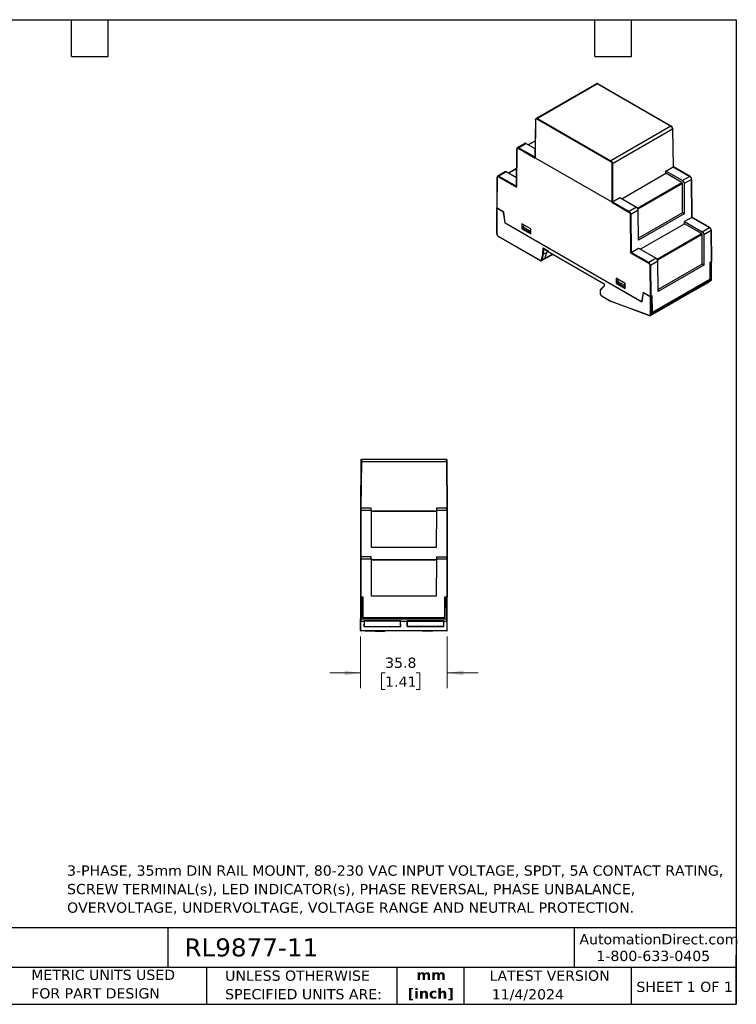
# Model space of a CAD drawing. Header units: millimetres. Extents: x 13 to 546, y 13 to 419.
# Tile 2 of 2: x 250 to 546, y 13 to 419. Entities that reach past the tile are written whole.
import ezdxf

# ---------------------------------------------------------------- set-up
doc = ezdxf.new("R2010")
doc.units = ezdxf.units.MM
doc.header["$LTSCALE"] = 2
doc.linetypes.add('SLD-Solid', pattern=[0])
doc.layers.add('TEXT', color=140, linetype='SLD-Solid', lineweight=25)
doc.styles.add('SLDTEXTSTYLE0', font='VERDANA.TTF')
doc.styles.add('SLDTEXTSTYLE1', font='VERDANAB.TTF')
doc.dimstyles.new('SLDDIMSTYLE1', dxfattribs={"dimtxt": 4.316016, "dimasz": 6.604, "dimexe": 0, "dimexo": 0.0625, "dimgap": 1.079004, "dimtad": 0, "dimtih": 1, "dimtoh": 1, "dimrnd": 1e-09, "dimzin": 12, "dimdsep": 46, "dimtxsty": 'SLDTEXTSTYLE0', "dimsah": 1, "dimcen": 0.09, "dimadec": 0, "dimazin": 3, "dimtfac": 1, "dimtmove": 0, "dimatfit": 0, "dimfxl": 0, "dimfrac": 2, "dimtolj": 1, "dimtzin": 12, "dimarcsym": 0})

# ---------------------------------------------------------------- blocks, each defined once
blk = doc.blocks.new('_D_3')
at = {"color": 7, "linetype": 'SLD-Solid', "lineweight": 0}
for p, q in [((391.06, 164.46), (391.06, 143.13)), ((426.86, 164.46), (426.86, 143.13)), ((391.06, 149.48), (378.36, 149.48)), ((401.21, 149.48), (399.76, 149.48)), ((399.76, 149.48), (399.76, 142.62)), ((414.04, 149.48), (415.49, 149.48)), ((415.49, 149.48), (415.49, 142.62)), ((426.86, 149.48), (439.56, 149.48)), ((399.76, 142.62), (401.21, 142.62)), ((415.49, 142.62), (414.04, 142.62))]:
    blk.add_line(p, q, dxfattribs=at)
at = {"color": 7, "linetype": 'SLD-Solid', "lineweight": 18}
for points in [[(391.06, 149.48), (384.46, 150.49), (384.46, 148.46)], [(426.86, 149.48), (433.47, 148.46), (433.47, 150.49)]]:
    blk.add_solid(points, dxfattribs=at)
at = {"color": 7, "linetype": 'SLD-Solid', "lineweight": 18, "char_height": 4.233, "attachment_point": 1, "style": 'SLDTEXTSTYLE0'}
for s, insert in [('35.8', (401.21, 155.82)), ('1.41', (401.21, 148))]:
    blk.add_mtext(s, dxfattribs=dict(at, insert=insert))

msp = doc.modelspace()

# ---------------------------------------------------------------- linework, layer by layer
for p, q in [((488.392, 392.687), (463.583, 378.365)), ((488.881, 392.63), (464.095, 378.322)), ((488.881, 392.63), (519.121, 375.173)), ((519.221, 375.183), (488.981, 392.64)), ((463.953, 378.078), (494.194, 360.621)), ((464.095, 378.322), (494.335, 360.864)), ((463.324, 377.838), (463.088, 362.186)), ((463.147, 362.151), (463.383, 377.754)), ((519.121, 375.173), (494.335, 360.864)), ((519.833, 373.958), (495.037, 359.644)), ((519.833, 373.958), (520.069, 358.355)), ((520.128, 358.388), (519.892, 374.041)), ((455.534, 365.785), (455.416, 350.203)), ((458.818, 368.059), (455.8, 366.317)), ((456.158, 366.022), (463.127, 362)), ((456.3, 366.267), (459.311, 368.006)), ((463.09, 362.347), (456.3, 366.267)), ((463.142, 365.794), (459.311, 368.006)), ((463.193, 369.154), (460.257, 367.459)), ((463.191, 369.052), (460.345, 367.409)), ((455.474, 350.005), (455.593, 365.701)), ((463.147, 362.151), (494.755, 343.905)), ((455.473, 357.673), (452.126, 355.741)), ((494.755, 359.644), (494.755, 343.905)), ((495.037, 359.644), (495.037, 343.905)), ((517.058, 356.617), (520.069, 358.355)), ((520.069, 358.355), (526.916, 354.402)), ((527.016, 354.412), (520.128, 358.389)), ((447.433, 354.049), (447.337, 341.396)), ((447.395, 341.318), (447.491, 353.966)), ((450.717, 356.324), (447.699, 354.581)), ((448.057, 354.287), (455.474, 350.005)), ((451.21, 356.27), (448.199, 354.532)), ((448.199, 354.532), (455.417, 350.365)), ((455.443, 353.826), (451.21, 356.27)), ((455.472, 357.572), (452.214, 355.691)), ((498.833, 345.19), (517.058, 355.711)), ((517.058, 355.711), (517.058, 356.617)), ((523.905, 352.664), (517.058, 356.617)), ((523.642, 351.91), (517.058, 355.711)), ((526.916, 354.402), (523.905, 352.664)), ((505.29, 341.316), (523.642, 351.91)), ((523.852, 351.543), (505.501, 340.949)), ((523.852, 339.351), (523.852, 351.543)), ((527.623, 353.185), (524.606, 351.443)), ((524.606, 351.443), (524.606, 338.916)), ((527.623, 353.185), (527.741, 337.514)), ((527.8, 337.547), (527.682, 353.266)), ((495.037, 343.905), (498.049, 345.643)), ((498.049, 345.643), (504.896, 341.69)), ((494.774, 343.73), (501.743, 339.707)), ((495.037, 343.905), (501.884, 339.952)), ((504.896, 341.69), (501.884, 339.952)), ((447.284, 341.349), (447.284, 330.774)), ((447.343, 330.693), (447.343, 341.267)), ((450.114, 339.667), (447.343, 341.267)), ((450.172, 339.715), (447.395, 341.318)), ((450.114, 339.667), (450.174, 339.702)), ((450.737, 335.225), (450.114, 339.667)), ((450.808, 335.184), (450.172, 339.715)), ((502.309, 338.733), (502.428, 322.899)), ((505.609, 340.476), (502.592, 338.734)), ((502.592, 338.734), (502.709, 323.063)), ((505.797, 328.058), (505.609, 340.476)), ((523.852, 339.351), (505.784, 328.92)), ((524.606, 338.916), (505.797, 328.058)), ((524.606, 338.916), (523.852, 339.351)), ((527.741, 337.514), (524.73, 335.775)), ((527.741, 337.514), (535.017, 333.313)), ((535.117, 333.323), (527.8, 337.547)), ((450.797, 335.259), (450.737, 335.225)), ((450.737, 335.225), (507.164, 302.65)), ((507.094, 302.691), (450.808, 335.184)), ((461.308, 332.715), (457.631, 334.838)), ((457.631, 334.838), (457.631, 332.796)), ((458.437, 334.373), (458.126, 333.572)), ((458.126, 333.572), (461.096, 331.858)), ((458.126, 333.572), (458.126, 332.837)), ((458.268, 334.47), (458.268, 333.936)), ((506.506, 324.349), (524.73, 334.869)), ((524.73, 334.869), (524.73, 335.775)), ((524.73, 335.775), (532.006, 331.575)), ((531.773, 330.803), (524.73, 334.869)), ((532.006, 331.575), (535.017, 333.313)), ((447.909, 329.713), (465.119, 319.778)), ((447.95, 329.621), (465.16, 319.686)), ((457.631, 332.796), (458.126, 333.082)), ((457.631, 332.796), (461.308, 330.674)), ((461.096, 331.123), (458.126, 332.837)), ((461.308, 332.404), (461.096, 331.858)), ((461.096, 331.858), (461.096, 331.123)), ((461.096, 331.123), (461.238, 331.123)), ((461.238, 331.123), (461.308, 331.163)), ((461.308, 330.674), (461.308, 332.715)), ((513.411, 320.203), (531.773, 330.803)), ((531.984, 330.437), (513.614, 319.832)), ((531.984, 318.244), (531.984, 330.437)), ((535.724, 332.096), (532.707, 330.354)), ((532.707, 330.354), (532.707, 317.827)), ((535.724, 332.096), (535.82, 319.336)), ((535.879, 319.418), (535.783, 332.177)), ((465.665, 319.947), (466.307, 322.344)), ((465.943, 319.907), (466.589, 322.32)), ((466.307, 322.344), (466.387, 324.925)), ((466.387, 324.925), (468.432, 323.744)), ((466.525, 324.778), (468.374, 323.71)), ((466.589, 322.32), (466.655, 324.443)), ((467.868, 323.058), (466.589, 322.32)), ((466.655, 324.443), (466.663, 324.698)), ((468.374, 323.451), (466.655, 324.443)), ((466.938, 320.327), (470.425, 322.199)), ((467.137, 320.596), (467.868, 323.058)), ((470.279, 322.284), (467.137, 320.596)), ((467.908, 323.72), (467.868, 323.058)), ((468.422, 323.355), (467.868, 323.058)), ((468.374, 323.71), (468.374, 323.383)), ((468.374, 323.383), (491.521, 310.021)), ((468.432, 323.744), (468.432, 323.417)), ((468.432, 323.417), (491.58, 310.054)), ((502.428, 322.899), (509.844, 318.618)), ((502.709, 323.063), (505.721, 324.802)), ((509.986, 318.863), (502.709, 323.063)), ((505.721, 324.802), (512.997, 320.601)), ((465.76, 319.647), (466.955, 320.337)), ((467.137, 320.596), (465.943, 319.907)), ((512.997, 320.601), (509.986, 318.863)), ((510.41, 317.644), (510.506, 304.885)), ((513.71, 319.387), (510.693, 317.645)), ((510.693, 317.645), (510.789, 304.885)), ((513.898, 306.969), (513.71, 319.387)), ((531.984, 318.244), (513.885, 307.796)), ((532.707, 317.827), (513.898, 306.969)), ((532.707, 317.827), (531.984, 318.244)), ((535.29, 319.03), (535.82, 319.336)), ((535.339, 312.469), (535.29, 319.03)), ((535.492, 318.596), (535.292, 318.711)), ((535.394, 312.048), (535.492, 318.596)), ((535.852, 319.212), (535.492, 318.596)), ((535.852, 319.212), (535.728, 319.283)), ((535.852, 319.212), (535.873, 319.224)), ((535.873, 319.387), (535.872, 319.388)), ((535.873, 311.92), (535.873, 319.224)), ((535.931, 312.001), (535.931, 319.305)), ((491.521, 309.244), (489.97, 307.583)), ((491.58, 309.083), (489.999, 307.392)), ((491.521, 310.021), (491.521, 309.201)), ((491.58, 310.054), (491.58, 309.083)), ((500.27, 310.223), (496.593, 312.346)), ((496.593, 312.346), (496.593, 310.304)), ((497.088, 310.59), (496.593, 310.304)), ((496.593, 310.304), (500.27, 308.182)), ((497.399, 311.88), (497.088, 311.08)), ((500.058, 309.365), (497.088, 311.08)), ((497.088, 311.08), (497.088, 310.345)), ((500.058, 308.631), (497.088, 310.345)), ((497.229, 311.978), (497.229, 311.444)), ((500.27, 309.912), (500.058, 309.365)), ((500.058, 308.631), (500.058, 309.365)), ((500.27, 308.182), (500.27, 310.223)), ((510.634, 297.011), (535.666, 311.462)), ((510.841, 297.469), (535.873, 311.92)), ((511.32, 298.15), (535.394, 312.048)), ((511.576, 298.338), (535.138, 311.941)), ((524.104, 304.672), (534.71, 310.795)), ((534.71, 310.91), (534.71, 310.795)), ((535.138, 311.941), (535.339, 312.469)), ((535.394, 312.048), (535.218, 312.149)), ((535.666, 311.462), (535.688, 311.476)), ((489.941, 307.51), (489.941, 306.149)), ((489.999, 307.392), (489.999, 306.068)), ((490.565, 305.088), (493.982, 303.115)), ((490.606, 304.996), (494.032, 303.019)), ((500.058, 308.631), (500.199, 308.631)), ((500.199, 308.631), (500.27, 308.671)), ((507.729, 306.488), (507.094, 302.691)), ((507.164, 302.65), (507.788, 306.373)), ((510.506, 304.885), (507.729, 306.488)), ((507.788, 306.373), (507.858, 306.414)), ((510.558, 304.773), (507.788, 306.373)), ((510.729, 304.863), (510.862, 304.786)), ((511.222, 304.585), (510.737, 304.865)), ((510.789, 304.885), (511.319, 305.192)), ((511.319, 305.192), (511.368, 298.631)), ((493.982, 303.115), (510.091, 297.096)), ((494.044, 303.013), (510.162, 296.99)), ((507.179, 302.74), (507.094, 302.691)), ((510.558, 304.773), (510.558, 297.469)), ((510.862, 304.786), (510.841, 304.773)), ((510.841, 304.773), (510.841, 297.469)), ((510.862, 304.786), (511.222, 304.585)), ((511.32, 298.15), (511.222, 304.585)), ((522.124, 303.529), (511.517, 297.406)), ((522.124, 303.529), (522.124, 303.644)), ((523.982, 304.717), (524.104, 304.672)), ((524.104, 304.672), (524.104, 304.787)), ((510.157, 296.993), (510.162, 296.99)), ((511.312, 298.663), (511.368, 298.631)), ((511.315, 298.489), (511.576, 298.338)), ((511.576, 298.338), (511.368, 298.631)), ((511.517, 297.406), (511.396, 297.451)), ((511.517, 297.521), (511.517, 297.406)), ((391.231, 236.612), (391.064, 217.503)), ((391.431, 236.612), (391.264, 217.503)), ((426.498, 236.612), (391.431, 236.612)), ((426.491, 237.603), (391.438, 237.603)), ((426.498, 236.612), (426.664, 217.503)), ((426.698, 236.612), (426.864, 217.503)), ((391.064, 216.51), (391.064, 197.203)), ((391.264, 217.503), (391.264, 216.512)), ((395.523, 217.503), (391.264, 217.503)), ((391.264, 216.512), (391.264, 197.403)), ((395.532, 216.512), (391.264, 216.512)), ((395.664, 201.303), (395.532, 216.512)), ((395.533, 216.403), (422.396, 216.403)), ((422.394, 216.106), (395.535, 216.106)), ((422.397, 216.512), (422.264, 201.303)), ((426.664, 216.512), (422.397, 216.512)), ((426.664, 217.503), (422.406, 217.503)), ((426.664, 216.512), (426.664, 217.503)), ((426.664, 216.512), (426.664, 197.403)), ((426.864, 216.51), (426.864, 197.203)), ((422.264, 201.303), (395.664, 201.303)), ((391.064, 196.41), (391.064, 180.853)), ((391.264, 197.403), (391.264, 196.412)), ((395.523, 197.403), (391.264, 197.403)), ((391.264, 196.412), (391.264, 180.853)), ((395.532, 196.412), (391.264, 196.412)), ((395.664, 181.203), (395.532, 196.412)), ((395.533, 196.303), (422.396, 196.303)), ((422.394, 196.006), (395.535, 196.006)), ((422.397, 196.412), (422.264, 181.203)), ((426.664, 196.412), (422.397, 196.412)), ((422.406, 197.403), (426.664, 197.403)), ((426.664, 196.412), (426.664, 197.403)), ((426.664, 196.412), (426.664, 180.853)), ((426.864, 196.41), (426.864, 180.853)), ((391.064, 180.853), (391.064, 180.753)), ((391.064, 180.753), (391.064, 171.808)), ((391.264, 180.753), (391.064, 180.753)), ((391.264, 180.853), (392.014, 180.853)), ((391.294, 180.753), (391.264, 180.753)), ((391.264, 180.753), (391.264, 171.808)), ((391.294, 180.753), (391.803, 180.253)), ((391.942, 172.303), (391.803, 180.253)), ((392.014, 180.853), (392.014, 172.853)), ((422.264, 181.203), (395.664, 181.203)), ((425.914, 180.853), (426.664, 180.853)), ((425.914, 172.853), (425.914, 180.853)), ((425.987, 172.303), (426.126, 180.253)), ((426.634, 180.753), (426.126, 180.253)), ((426.634, 180.753), (426.664, 180.753)), ((426.864, 180.853), (426.664, 180.853)), ((426.664, 171.808), (426.664, 180.753)), ((426.864, 180.753), (426.664, 180.753)), ((426.864, 180.853), (426.864, 180.753)), ((426.864, 171.808), (426.864, 180.753)), ((392.014, 175.253), (391.888, 175.379)), ((425.914, 175.253), (426.041, 175.379)), ((391.064, 171.808), (391.264, 171.808)), ((391.064, 167.003), (391.064, 171.02)), ((391.264, 171.808), (391.264, 170.823)), ((391.264, 171.808), (426.664, 171.808)), ((391.264, 170.823), (392.556, 170.823)), ((391.264, 166.803), (391.264, 170.823)), ((392.014, 173.503), (391.921, 173.503)), ((391.942, 172.303), (425.987, 172.303)), ((392.303, 172.353), (392.014, 172.853)), ((392.303, 172.353), (425.626, 172.353)), ((392.556, 170.823), (392.478, 168.573)), ((392.556, 170.823), (392.564, 171.053)), ((392.564, 171.053), (407.564, 171.053)), ((392.564, 171.053), (392.564, 170.908)), ((407.564, 170.908), (392.564, 170.908)), ((392.564, 170.908), (392.564, 168.589)), ((392.964, 172.303), (392.964, 172.353)), ((407.554, 172.303), (407.555, 172.353)), ((407.564, 171.053), (407.572, 170.823)), ((407.564, 170.908), (407.564, 171.053)), ((407.564, 168.589), (407.564, 170.908)), ((407.572, 170.823), (410.356, 170.823)), ((407.651, 168.573), (407.572, 170.823)), ((410.356, 170.823), (410.278, 168.573)), ((410.364, 171.053), (410.356, 170.823)), ((410.364, 171.053), (425.364, 171.053)), ((410.364, 170.908), (410.364, 171.053)), ((410.364, 170.908), (425.364, 170.908)), ((410.364, 168.589), (410.364, 170.908)), ((410.375, 172.303), (410.374, 172.353)), ((424.964, 172.353), (424.964, 172.303)), ((425.372, 170.823), (425.364, 171.053)), ((425.364, 171.053), (425.364, 170.908)), ((425.364, 170.908), (425.364, 168.589)), ((425.372, 170.823), (426.664, 170.823)), ((425.451, 168.573), (425.372, 170.823)), ((425.626, 172.353), (425.914, 172.853)), ((425.914, 173.503), (426.008, 173.503)), ((426.664, 170.823), (426.664, 171.808)), ((426.664, 171.808), (426.864, 171.808)), ((426.664, 170.823), (426.664, 166.803)), ((426.864, 167.003), (426.864, 171.02)), ((426.664, 166.803), (391.264, 166.803)), ((392.478, 168.573), (407.651, 168.573)), ((392.564, 168.589), (407.564, 168.589)), ((392.927, 166.803), (401.147, 166.516)), ((410.278, 168.573), (425.451, 168.573)), ((425.364, 168.589), (410.364, 168.589)), ((425.002, 166.803), (416.782, 166.516))]:
    msp.add_line(p, q)
at = {"flags": 128}
for points in [[(455.8, 366.317), (455.802, 366.318), (455.812, 366.324)], [(447.699, 354.581), (447.701, 354.582), (447.711, 354.588)]]:
    msp.add_lwpolyline(points, dxfattribs=at)
for centre, radius, start, end in [((455.631, 365.791), 0.0972, 183.75014, 246.7019), ((456.005, 365.852), 0.509, 54.59382, 112.22114), ((456.465, 366.009), 0.307, 122.60548, 177.39452), ((447.53, 354.055), 0.0972, 183.75014, 246.7019), ((447.904, 354.117), 0.509, 54.59382, 112.22114), ((448.364, 354.273), 0.307, 122.60548, 177.39452), ((526.975, 354.321), 0.101, 65.70106, 125.61687), ((526.086, 353.106), 1.539, 2.91806, 57.37063), ((527.584, 353.275), 0.0982, 293.56101, 355.01091), ((447.373, 341.348), 0.0865, 114.57022, 249.67847), ((502.05, 339.693), 0.307, 122.60548, 177.39452), ((501.055, 338.656), 1.539, 2.91806, 57.37063), ((502.449, 339.009), 0.31, 243.12498, 297.45366), ((535.076, 333.231), 0.101, 65.70106, 125.61687), ((534.188, 332.017), 1.539, 2.91806, 57.37063), ((447.385, 330.784), 0.101, 185.6948, 245.62534), ((448.007, 329.702), 0.0986, 173.70115, 234.98667), ((535.685, 332.186), 0.0982, 293.56101, 355.01091), ((465.214, 319.766), 0.0959, 172.74252, 235.96013), ((465.834, 320.136), 0.254, 228.37211, 295.46152), ((465.547, 319.991), 0.405, 303.10654, 348.08213), ((510.151, 318.604), 0.307, 122.60548, 177.39452), ((509.156, 317.567), 1.539, 2.91806, 57.37063), ((510.55, 317.92), 0.31, 243.12498, 297.45366), ((535.842, 319.305), 0.0873, 290.78342, 69.21658), ((535.362, 311.872), 0.513, 309.3931, 5.33296), ((535.831, 312.011), 0.101, 294.37466, 354.3052), ((490.041, 306.159), 0.101, 185.6948, 245.62534), ((490.66, 305.076), 0.0959, 172.74417, 235.94365), ((510.7, 305.046), 0.307, 242.60967, 297.39033), ((510.214, 297.102), 0.124, 182.75236, 242.1056), ((510.7, 297.742), 0.307, 242.60967, 297.39033), ((510.356, 297.413), 0.488, 304.22837, 6.58534), ((391.264, 217.303), 0.2, 90, 180), ((391.214, 210.781), 5.731, 89.50017, 91.49979), ((426.664, 217.303), 0.2, 0, 90), ((426.714, 210.781), 5.731, 88.50021, 90.49983), ((391.264, 197.203), 0.2, 90, 180), ((391.214, 190.681), 5.731, 89.50017, 91.49979), ((426.664, 197.203), 0.2, 0, 90), ((426.714, 190.681), 5.731, 88.50021, 90.49983), ((391.263, 171.022), 0.198, 180.44191, 270.43519), ((426.666, 171.022), 0.198, 269.56481, 359.55809), ((391.264, 167.003), 0.2, 180, 270), ((426.664, 167.003), 0.2, 270, 0)]:
    msp.add_arc(centre, radius, start, end)
for centre, major_axis, ratio, start_param, end_param in [((527.601, 337.431), (0.199, 0.116), 0.0038489, 6.2809823, 7.0707052), ((466.449, 322.425), (0.199, -0.029), 0.6555318, 4.0209712, 5.5917675), ((466.528, 325.006), (-0.135, 0.243), 0.587321, 1.5797909, 2.3652703), ((468.574, 323.825), (0.2, 0.115), 0.0000704, 2.3561539, 3.141552), ((468.574, 323.499), (0.2, 0.115), 0.0000704, 2.3561539, 3.1416333), ((535.679, 319.417), (0.2, 0), 0.5772877, 5.4978252, 6.2875481), ((491.722, 310.136), (0.2, 0.115), 0.0001936, 3.1417045, 3.9271839), ((491.721, 309.165), (0.193, -0.076), 0.7086922, 3.4140182, 4.1997212), ((490.141, 307.473), (0.193, -0.076), 0.7085608, 2.8690147, 4.1995688), ((494.123, 303.197), (0.085, 0.181), 0.625261, 2.3041608, 3.1935451)]:
    msp.add_ellipse(centre, major_axis=major_axis, ratio=ratio, start_param=start_param, end_param=end_param)
for points, knots in [([(488.981, 392.64), (488.929, 392.666), (488.824, 392.718), (488.665, 392.746), (488.511, 392.739), (488.423, 392.699), (488.379, 392.678)], [0, 0, 0, 0, 0.2434635, 0.4924794, 0.7454405, 1, 1, 1, 1]), ([(488.881, 392.63), (488.808, 392.665), (488.649, 392.739), (488.479, 392.735), (488.403, 392.687), (488.385, 392.676)], [0, 0, 0, 0, 0.39699748, 0.86027232, 1, 1, 1, 1]), ([(488.981, 392.64), (488.98, 392.64), (488.97, 392.652), (488.935, 392.653), (488.899, 392.638), (488.881, 392.63)], [0, 0, 0, 0, 0.0053858, 0.5026929, 1, 1, 1, 1]), ([(463.591, 378.369), (463.552, 378.341), (463.474, 378.286), (463.392, 378.158), (463.337, 378.009), (463.328, 377.894), (463.324, 377.838)], [0, 0, 0, 0, 0.2537964, 0.5064366, 0.7559214, 1, 1, 1, 1]), ([(463.383, 377.754), (463.383, 377.775), (463.385, 377.815), (463.394, 377.871), (463.407, 377.923), (463.432, 377.99), (463.477, 378.062), (463.551, 378.123), (463.641, 378.155), (463.742, 378.157), (463.847, 378.133), (463.918, 378.097), (463.953, 378.078)], [0, 0, 0, 0, 0.060269, 0.1200571, 0.179898, 0.2403238, 0.3700143, 0.5001342, 0.629823, 0.7599412, 0.8798658, 1, 1, 1, 1]), ([(463.587, 378.361), (463.608, 378.374), (463.688, 378.424), (463.863, 378.43), (464.021, 378.356), (464.095, 378.322)], [0, 0, 0, 0, 0.1570631, 0.6110025, 1, 1, 1, 1]), ([(464.095, 378.322), (464.058, 378.301), (464.021, 378.262), (463.969, 378.172), (463.954, 378.121), (463.953, 378.078)], [0, 0, 0, 0, 0.5, 0.5, 1, 1, 1, 1]), ([(463.383, 377.754), (463.367, 377.766), (463.336, 377.79), (463.319, 377.822), (463.324, 377.837), (463.324, 377.838)], [0, 0, 0, 0, 0.49447, 0.98894, 1, 1, 1, 1]), ([(519.121, 375.173), (519.139, 375.181), (519.175, 375.196), (519.211, 375.195), (519.221, 375.183), (519.221, 375.183)], [0, 0, 0, 0, 0.49722317, 0.99444633, 1, 1, 1, 1]), ([(519.833, 373.958), (519.832, 373.987), (519.83, 374.043), (519.817, 374.131), (519.799, 374.219), (519.775, 374.306), (519.745, 374.392), (519.711, 374.475), (519.673, 374.555), (519.632, 374.631), (519.588, 374.704), (519.543, 374.772), (519.496, 374.836), (519.448, 374.894), (519.399, 374.948), (519.351, 374.997), (519.303, 375.041), (519.256, 375.081), (519.21, 375.116), (519.165, 375.147), (519.136, 375.164), (519.121, 375.173)], [0, 0, 0, 0, 0.06604712, 0.13060405, 0.1936707, 0.255247, 0.31533286, 0.3739282, 0.43103295, 0.48664704, 0.5407704, 0.59340295, 0.64454464, 0.6941954, 0.74235517, 0.78902389, 0.83420151, 0.87788798, 0.92008325, 0.96078727, 1, 1, 1, 1]), ([(519.892, 374.041), (519.88, 374.147), (519.857, 374.358), (519.701, 374.698), (519.481, 374.997), (519.308, 375.121), (519.221, 375.183)], [0, 0, 0, 0, 0.2504614, 0.5001334, 0.7500494, 1, 1, 1, 1]), ([(519.891, 374.041), (519.891, 374.041), (519.897, 374.026), (519.88, 373.994), (519.849, 373.97), (519.833, 373.958)], [0, 0, 0, 0, 0.0110795, 0.5055397, 1, 1, 1, 1]), ([(455.8, 366.317), (455.76, 366.289), (455.682, 366.234), (455.599, 366.106), (455.545, 365.956), (455.538, 365.841), (455.534, 365.784)], [0, 0, 0, 0, 0.25453381, 0.5072107, 0.75624655, 1, 1, 1, 1]), ([(455.593, 365.701), (455.594, 365.873), (455.654, 366.003), (455.866, 366.123), (456.009, 366.109), (456.158, 366.022)], [0, 0, 0, 0, 0.5, 0.5, 1, 1, 1, 1]), ([(459.311, 368.006), (459.238, 368.04), (459.08, 368.114), (458.91, 368.11), (458.833, 368.063), (458.816, 368.052)], [0, 0, 0, 0, 0.3969966, 0.8602718, 1, 1, 1, 1]), ([(463.089, 362.186), (463.088, 362.179), (463.086, 362.143), (463.099, 362.091), (463.116, 362.043), (463.123, 362.021), (463.127, 362.008), (463.127, 362.003), (463.127, 362)], [0, 0, 0, 0, 0.1156158, 0.5878038, 0.799907, 0.8968645, 0.9456121, 1, 1, 1, 1]), ([(463.127, 362), (463.128, 362.013), (463.13, 362.039), (463.133, 362.074), (463.135, 362.102), (463.138, 362.124), (463.141, 362.139), (463.143, 362.149), (463.146, 362.151), (463.147, 362.151)], [0, 0, 0, 0, 0.2617638, 0.4835021, 0.6652675, 0.8071569, 0.9093809, 0.972548, 1, 1, 1, 1]), ([(494.194, 360.621), (494.194, 360.663), (494.209, 360.714), (494.262, 360.805), (494.298, 360.843), (494.335, 360.864)], [0, 0, 0, 0, 0.5, 0.5, 1, 1, 1, 1]), ([(494.194, 360.621), (494.211, 360.61), (494.247, 360.589), (494.299, 360.549), (494.351, 360.505), (494.42, 360.437), (494.504, 360.339), (494.593, 360.202), (494.666, 360.057), (494.717, 359.911), (494.749, 359.771), (494.753, 359.686), (494.755, 359.644)], [0, 0, 0, 0, 0.0602667, 0.1200527, 0.1798915, 0.2403155, 0.3700032, 0.5001221, 0.6298118, 0.7599328, 0.8798613, 1, 1, 1, 1]), ([(494.335, 360.864), (494.358, 360.85), (494.406, 360.821), (494.478, 360.766), (494.553, 360.7), (494.63, 360.621), (494.705, 360.531), (494.779, 360.428), (494.848, 360.314), (494.91, 360.19), (494.963, 360.058), (495.004, 359.92), (495.032, 359.779), (495.035, 359.689), (495.037, 359.644)], [0, 0, 0, 0, 0.062789, 0.1293153, 0.1995784, 0.2735778, 0.3513129, 0.4327831, 0.5179876, 0.6069258, 0.6995969, 0.7960002, 0.8961348, 1, 1, 1, 1]), ([(495.037, 359.644), (495, 359.623), (494.948, 359.611), (494.844, 359.611), (494.792, 359.623), (494.755, 359.644)], [0, 0, 0, 0, 0.5, 0.5, 1, 1, 1, 1]), ([(520.069, 358.355), (520.078, 358.36), (520.098, 358.371), (520.117, 358.382), (520.127, 358.388), (520.127, 358.388), (520.127, 358.388)], [0, 0, 0, 0, 0.2417285, 0.5015157, 0.7877568, 1, 1, 1, 1]), ([(447.699, 354.581), (447.659, 354.553), (447.581, 354.498), (447.498, 354.37), (447.444, 354.22), (447.437, 354.106), (447.433, 354.049)], [0, 0, 0, 0, 0.2545338, 0.5072107, 0.7562465, 1, 1, 1, 1]), ([(447.491, 353.966), (447.493, 354.137), (447.553, 354.267), (447.765, 354.387), (447.908, 354.373), (448.057, 354.287)], [0, 0, 0, 0, 0.5, 0.5, 1, 1, 1, 1]), ([(451.21, 356.27), (451.137, 356.304), (450.979, 356.378), (450.809, 356.375), (450.732, 356.327), (450.714, 356.316)], [0, 0, 0, 0, 0.3969966, 0.8602718, 1, 1, 1, 1]), ([(527.682, 353.266), (527.671, 353.372), (527.65, 353.585), (527.496, 353.925), (527.276, 354.228), (527.103, 354.351), (527.016, 354.412)], [0, 0, 0, 0, 0.2499655, 0.499954, 0.7499655, 1, 1, 1, 1]), ([(455.416, 350.203), (455.416, 350.203), (455.413, 350.176), (455.426, 350.106), (455.456, 350.043), (455.474, 350.005)], [0, 0, 0, 0, 0.0048909, 0.4074238, 1, 1, 1, 1]), ([(523.852, 351.543), (523.852, 351.608), (523.829, 351.684), (523.751, 351.82), (523.697, 351.878), (523.642, 351.91)], [0, 0, 0, 0, 0.5, 0.5, 1, 1, 1, 1]), ([(523.905, 352.664), (523.928, 352.65), (523.975, 352.621), (524.048, 352.566), (524.123, 352.499), (524.199, 352.421), (524.275, 352.33), (524.348, 352.228), (524.417, 352.114), (524.479, 351.989), (524.532, 351.857), (524.573, 351.719), (524.6, 351.578), (524.604, 351.488), (524.606, 351.443)], [0, 0, 0, 0, 0.0627886, 0.1293145, 0.1995773, 0.2735764, 0.3513112, 0.4327812, 0.5179857, 0.606924, 0.6995954, 0.795999, 0.8961342, 1, 1, 1, 1]), ([(447.395, 341.318), (447.38, 341.33), (447.348, 341.354), (447.332, 341.386), (447.337, 341.401), (447.337, 341.401)], [0, 0, 0, 0, 0.4972485, 0.9944969, 1, 1, 1, 1]), ([(494.755, 343.905), (494.755, 343.903), (494.758, 343.899), (494.76, 343.89), (494.762, 343.876), (494.764, 343.856), (494.767, 343.832), (494.769, 343.803), (494.772, 343.768), (494.774, 343.743), (494.774, 343.73)], [0, 0, 0, 0, 0.0224451, 0.0714456, 0.150101, 0.2590077, 0.3983742, 0.568297, 0.7688284, 1, 1, 1, 1]), ([(494.774, 343.73), (494.774, 343.73), (494.774, 343.731), (494.774, 343.732), (494.774, 343.733), (494.775, 343.735), (494.776, 343.739), (494.78, 343.746), (494.791, 343.757), (494.813, 343.772), (494.844, 343.791), (494.885, 343.816), (494.936, 343.845), (494.992, 343.878), (495.023, 343.896), (495.037, 343.905)], [0, 0, 0, 0, 0.0038956, 0.0058829, 0.0078428, 0.0153811, 0.0294283, 0.0556618, 0.1078393, 0.2219823, 0.3523417, 0.476749, 0.6743547, 0.8460193, 1, 1, 1, 1]), ([(505.609, 340.476), (505.608, 340.505), (505.606, 340.561), (505.593, 340.649), (505.574, 340.737), (505.55, 340.824), (505.52, 340.909), (505.486, 340.993), (505.448, 341.073), (505.407, 341.149), (505.363, 341.221), (505.318, 341.29), (505.27, 341.353), (505.222, 341.412), (505.174, 341.466), (505.126, 341.515), (505.078, 341.559), (505.031, 341.598), (504.984, 341.633), (504.94, 341.664), (504.91, 341.682), (504.896, 341.69)], [0, 0, 0, 0, 0.06604757, 0.13060488, 0.19367185, 0.2552484, 0.31533446, 0.37392995, 0.43103479, 0.48664892, 0.54077226, 0.59340476, 0.64454636, 0.69419698, 0.74235659, 0.78902511, 0.83420251, 0.87788874, 0.92008376, 0.96078752, 1, 1, 1, 1]), ([(501.743, 339.707), (501.892, 339.621), (502.035, 339.47), (502.247, 339.105), (502.307, 338.906), (502.309, 338.733)], [0, 0, 0, 0, 0.5, 0.5, 1, 1, 1, 1]), ([(535.783, 332.177), (535.772, 332.283), (535.751, 332.496), (535.597, 332.836), (535.378, 333.139), (535.204, 333.262), (535.117, 333.323)], [0, 0, 0, 0, 0.2499655, 0.499954, 0.7499655, 1, 1, 1, 1]), ([(447.284, 330.774), (447.294, 330.668), (447.314, 330.455), (447.468, 330.112), (447.688, 329.807), (447.863, 329.683), (447.95, 329.621)], [0, 0, 0, 0, 0.2499994, 0.4999992, 0.7499994, 1, 1, 1, 1]), ([(447.343, 330.693), (447.343, 330.672), (447.344, 330.63), (447.352, 330.565), (447.365, 330.498), (447.389, 330.403), (447.432, 330.28), (447.506, 330.134), (447.596, 329.997), (447.696, 329.879), (447.802, 329.781), (447.873, 329.736), (447.909, 329.713)], [0, 0, 0, 0, 0.060243, 0.1199994, 0.1798082, 0.2402069, 0.3699548, 0.5001294, 0.6298775, 0.7600523, 0.8799221, 1, 1, 1, 1]), ([(531.984, 330.437), (531.984, 330.501), (531.961, 330.578), (531.883, 330.713), (531.828, 330.771), (531.773, 330.803)], [0, 0, 0, 0, 0.5, 0.5, 1, 1, 1, 1]), ([(532.006, 331.575), (532.029, 331.561), (532.077, 331.532), (532.149, 331.476), (532.224, 331.41), (532.3, 331.332), (532.376, 331.241), (532.449, 331.138), (532.518, 331.024), (532.58, 330.9), (532.633, 330.768), (532.674, 330.63), (532.702, 330.489), (532.705, 330.399), (532.707, 330.354)], [0, 0, 0, 0, 0.0627886, 0.1293145, 0.1995773, 0.2735764, 0.3513112, 0.4327812, 0.5179857, 0.606924, 0.6995954, 0.795999, 0.8961342, 1, 1, 1, 1]), ([(502.428, 322.899), (502.438, 322.905), (502.456, 322.915), (502.487, 322.933), (502.517, 322.95), (502.543, 322.966), (502.577, 322.987), (502.619, 323.011), (502.669, 323.04), (502.697, 323.056), (502.709, 323.063)], [0, 0, 0, 0, 0.1448674, 0.2726462, 0.3833923, 0.4771958, 0.5542108, 0.7199739, 0.8665056, 1, 1, 1, 1]), ([(465.119, 319.778), (465.139, 319.767), (465.179, 319.745), (465.238, 319.722), (465.307, 319.704), (465.384, 319.697), (465.464, 319.711), (465.535, 319.744), (465.593, 319.796), (465.638, 319.863), (465.656, 319.919), (465.665, 319.947)], [0, 0, 0, 0, 0.0811234, 0.1618982, 0.2432428, 0.3714025, 0.5000679, 0.6282278, 0.7568933, 0.8783224, 1, 1, 1, 1]), ([(465.16, 319.686), (465.212, 319.66), (465.316, 319.608), (465.474, 319.579), (465.628, 319.586), (465.716, 319.626), (465.76, 319.647)], [0, 0, 0, 0, 0.2437122, 0.4927412, 0.7454358, 1, 1, 1, 1]), ([(467.137, 320.596), (467.105, 320.514), (467.061, 320.397), (466.965, 320.355), (466.936, 320.342)], [0, 0, 0, 0, 0.7056715, 1, 1, 1, 1]), ([(509.844, 318.618), (509.993, 318.532), (510.137, 318.381), (510.348, 318.016), (510.409, 317.817), (510.41, 317.644)], [0, 0, 0, 0, 0.5, 0.5, 1, 1, 1, 1]), ([(513.71, 319.387), (513.709, 319.416), (513.707, 319.472), (513.694, 319.56), (513.676, 319.648), (513.651, 319.735), (513.622, 319.82), (513.587, 319.903), (513.549, 319.983), (513.508, 320.06), (513.464, 320.132), (513.419, 320.2), (513.372, 320.264), (513.324, 320.323), (513.275, 320.376), (513.227, 320.425), (513.179, 320.47), (513.132, 320.509), (513.086, 320.544), (513.041, 320.575), (513.011, 320.592), (512.997, 320.601)], [0, 0, 0, 0, 0.0660476, 0.1306049, 0.1936719, 0.2552484, 0.3153345, 0.3739299, 0.4310348, 0.4866489, 0.5407723, 0.5934048, 0.6445464, 0.694197, 0.7423566, 0.7890251, 0.8342025, 0.8778887, 0.9200838, 0.9607875, 1, 1, 1, 1]), ([(535.692, 311.483), (535.722, 311.505), (535.792, 311.555), (535.867, 311.675), (535.921, 311.827), (535.928, 311.944), (535.931, 312.001)], [0, 0, 0, 0, 0.2078429, 0.4763761, 0.7410135, 1, 1, 1, 1]), ([(489.941, 306.149), (489.951, 306.043), (489.971, 305.83), (490.125, 305.487), (490.345, 305.182), (490.519, 305.058), (490.606, 304.996)], [0, 0, 0, 0, 0.24999936, 0.49999915, 0.74999936, 1, 1, 1, 1]), ([(489.999, 306.068), (490, 306.047), (490.001, 306.005), (490.008, 305.94), (490.021, 305.873), (490.045, 305.778), (490.089, 305.655), (490.162, 305.509), (490.252, 305.372), (490.353, 305.254), (490.458, 305.156), (490.529, 305.111), (490.565, 305.088)], [0, 0, 0, 0, 0.060243, 0.1199994, 0.1798082, 0.2402069, 0.3699548, 0.5001294, 0.6298775, 0.7600523, 0.8799221, 1, 1, 1, 1]), ([(510.506, 304.885), (510.543, 304.864), (510.595, 304.852), (510.7, 304.852), (510.752, 304.864), (510.789, 304.885)], [0, 0, 0, 0, 0.5, 0.5, 1, 1, 1, 1]), ([(510.091, 297.096), (510.112, 297.089), (510.153, 297.075), (510.213, 297.066), (510.282, 297.065), (510.356, 297.081), (510.428, 297.122), (510.487, 297.185), (510.528, 297.267), (510.554, 297.361), (510.557, 297.433), (510.558, 297.469)], [0, 0, 0, 0, 0.0808322, 0.1612488, 0.2422836, 0.3709479, 0.5000767, 0.6287411, 0.75787, 0.8788211, 1, 1, 1, 1]), ([(510.157, 296.993), (510.198, 296.979), (510.282, 296.951), (510.407, 296.944), (510.528, 296.96), (510.598, 296.994), (510.634, 297.011)], [0, 0, 0, 0, 0.2446654, 0.4938501, 0.7461362, 1, 1, 1, 1]), ([(391.238, 237.405), (391.238, 237.404), (391.238, 237.403), (391.238, 237.392), (391.238, 237.375), (391.238, 237.341), (391.237, 237.28), (391.236, 237.177), (391.235, 237.051), (391.234, 236.91), (391.233, 236.762), (391.232, 236.662), (391.231, 236.612)], [0, 0, 0, 0, 0.0602667, 0.1200527, 0.1798915, 0.2403155, 0.3700032, 0.5001221, 0.6298118, 0.7599328, 0.8798613, 1, 1, 1, 1]), ([(391.431, 236.612), (391.379, 236.612), (391.327, 236.613), (391.253, 236.613), (391.231, 236.612), (391.231, 236.612)], [0, 0, 0, 0, 0.5, 0.5, 1, 1, 1, 1]), ([(391.238, 237.405), (391.239, 237.457), (391.26, 237.509), (391.334, 237.582), (391.386, 237.603), (391.438, 237.603)], [0, 0, 0, 0, 0.5, 0.5, 1, 1, 1, 1]), ([(391.438, 237.603), (391.438, 237.602), (391.438, 237.6), (391.438, 237.584), (391.438, 237.556), (391.437, 237.515), (391.437, 237.458), (391.436, 237.384), (391.436, 237.294), (391.435, 237.187), (391.434, 237.063), (391.433, 236.924), (391.432, 236.772), (391.432, 236.666), (391.431, 236.612)], [0, 0, 0, 0, 0.062789, 0.1293153, 0.1995784, 0.2735778, 0.3513129, 0.4327831, 0.5179876, 0.6069258, 0.6995969, 0.7960002, 0.8961348, 1, 1, 1, 1]), ([(426.498, 236.612), (426.497, 236.646), (426.497, 236.714), (426.496, 236.814), (426.496, 236.909), (426.495, 236.999), (426.495, 237.084), (426.494, 237.162), (426.494, 237.234), (426.493, 237.299), (426.493, 237.357), (426.492, 237.409), (426.492, 237.453), (426.492, 237.492), (426.491, 237.524), (426.491, 237.55), (426.491, 237.57), (426.491, 237.586), (426.491, 237.596), (426.491, 237.602), (426.491, 237.603), (426.491, 237.603)], [0, 0, 0, 0, 0.06604712, 0.13060405, 0.1936707, 0.255247, 0.31533286, 0.3739282, 0.43103295, 0.48664704, 0.5407704, 0.59340295, 0.64454464, 0.6941954, 0.74235517, 0.78902389, 0.83420151, 0.87788798, 0.92008325, 0.96078727, 1, 1, 1, 1]), ([(426.491, 237.603), (426.543, 237.603), (426.595, 237.582), (426.669, 237.509), (426.69, 237.457), (426.691, 237.405)], [0, 0, 0, 0, 0.5, 0.5, 1, 1, 1, 1]), ([(426.698, 236.612), (426.698, 236.612), (426.676, 236.613), (426.602, 236.613), (426.55, 236.612), (426.498, 236.612)], [0, 0, 0, 0, 0.5, 0.5, 1, 1, 1, 1]), ([(426.691, 237.405), (426.691, 237.404), (426.691, 237.403), (426.691, 237.392), (426.691, 237.375), (426.691, 237.341), (426.692, 237.28), (426.693, 237.177), (426.694, 237.051), (426.695, 236.91), (426.696, 236.762), (426.697, 236.662), (426.698, 236.612)], [0, 0, 0, 0, 0.0602667, 0.1200527, 0.1798915, 0.2403155, 0.3700032, 0.5001221, 0.6298118, 0.7599328, 0.8798613, 1, 1, 1, 1]), ([(391.064, 217.503), (391.064, 217.502), (391.064, 217.499), (391.064, 217.488), (391.064, 217.473), (391.064, 217.451), (391.064, 217.423), (391.064, 217.389), (391.064, 217.348), (391.064, 217.319), (391.064, 217.303)], [0, 0, 0, 0, 0.0224451, 0.0714456, 0.150101, 0.2590077, 0.3983742, 0.568297, 0.7688284, 1, 1, 1, 1]), ([(391.064, 217.303), (391.064, 217.303), (391.064, 217.22), (391.064, 216.923), (391.064, 216.721), (391.064, 216.51)], [0, 0, 0, 0, 0.5, 0.5, 1, 1, 1, 1]), ([(395.532, 216.512), (395.531, 216.546), (395.531, 216.614), (395.53, 216.714), (395.529, 216.809), (395.528, 216.899), (395.528, 216.984), (395.527, 217.062), (395.527, 217.134), (395.526, 217.199), (395.525, 217.257), (395.525, 217.309), (395.525, 217.353), (395.524, 217.392), (395.524, 217.424), (395.524, 217.45), (395.523, 217.47), (395.523, 217.486), (395.523, 217.496), (395.523, 217.502), (395.523, 217.503), (395.523, 217.503)], [0, 0, 0, 0, 0.06604757, 0.13060488, 0.19367185, 0.2552484, 0.31533446, 0.37392995, 0.43103479, 0.48664892, 0.54077226, 0.59340476, 0.64454636, 0.69419698, 0.74235659, 0.78902511, 0.83420251, 0.87788874, 0.92008376, 0.96078752, 1, 1, 1, 1]), ([(422.406, 217.503), (422.406, 217.502), (422.406, 217.5), (422.406, 217.484), (422.405, 217.456), (422.405, 217.415), (422.404, 217.358), (422.404, 217.284), (422.403, 217.194), (422.402, 217.087), (422.401, 216.963), (422.4, 216.824), (422.399, 216.672), (422.398, 216.566), (422.397, 216.512)], [0, 0, 0, 0, 0.0627886, 0.1293145, 0.1995773, 0.2735764, 0.3513112, 0.4327812, 0.5179857, 0.606924, 0.6995954, 0.795999, 0.8961342, 1, 1, 1, 1]), ([(426.864, 217.303), (426.864, 217.321), (426.864, 217.354), (426.864, 217.399), (426.864, 217.435), (426.864, 217.464), (426.864, 217.484), (426.864, 217.498), (426.864, 217.502), (426.864, 217.503)], [0, 0, 0, 0, 0.2617638, 0.4835021, 0.6652675, 0.8071569, 0.9093809, 0.972548, 1, 1, 1, 1]), ([(426.864, 217.303), (426.864, 217.303), (426.864, 217.301), (426.864, 217.29), (426.864, 217.273), (426.864, 217.239), (426.864, 217.178), (426.864, 217.075), (426.864, 216.949), (426.864, 216.809), (426.864, 216.66), (426.864, 216.56), (426.864, 216.51)], [0, 0, 0, 0, 0.06026786, 0.1200549, 0.17989476, 0.24031966, 0.37000873, 0.50012815, 0.6298174, 0.75993701, 0.87986355, 1, 1, 1, 1]), ([(391.064, 197.203), (391.064, 197.203), (391.064, 197.12), (391.064, 196.823), (391.064, 196.621), (391.064, 196.41)], [0, 0, 0, 0, 0.5, 0.5, 1, 1, 1, 1]), ([(395.532, 196.412), (395.531, 196.446), (395.531, 196.514), (395.53, 196.614), (395.529, 196.709), (395.528, 196.799), (395.528, 196.884), (395.527, 196.962), (395.527, 197.034), (395.526, 197.099), (395.525, 197.157), (395.525, 197.209), (395.525, 197.253), (395.524, 197.292), (395.524, 197.324), (395.524, 197.35), (395.523, 197.37), (395.523, 197.386), (395.523, 197.396), (395.523, 197.402), (395.523, 197.403), (395.523, 197.403)], [0, 0, 0, 0, 0.0660476, 0.1306049, 0.1936719, 0.2552484, 0.3153345, 0.3739299, 0.4310348, 0.4866489, 0.5407723, 0.5934048, 0.6445464, 0.694197, 0.7423566, 0.7890251, 0.8342025, 0.8778887, 0.9200838, 0.9607875, 1, 1, 1, 1]), ([(422.406, 197.403), (422.406, 197.402), (422.406, 197.4), (422.406, 197.384), (422.405, 197.356), (422.405, 197.315), (422.404, 197.258), (422.404, 197.184), (422.403, 197.094), (422.402, 196.987), (422.401, 196.863), (422.4, 196.724), (422.399, 196.572), (422.398, 196.466), (422.397, 196.412)], [0, 0, 0, 0, 0.0627886, 0.1293145, 0.1995773, 0.2735764, 0.3513112, 0.4327812, 0.5179857, 0.606924, 0.6995954, 0.795999, 0.8961342, 1, 1, 1, 1]), ([(426.864, 197.203), (426.864, 197.203), (426.864, 197.201), (426.864, 197.19), (426.864, 197.173), (426.864, 197.139), (426.864, 197.078), (426.864, 196.975), (426.864, 196.849), (426.864, 196.709), (426.864, 196.56), (426.864, 196.46), (426.864, 196.41)], [0, 0, 0, 0, 0.0602679, 0.1200549, 0.1798948, 0.2403197, 0.3700087, 0.5001281, 0.6298174, 0.759937, 0.8798635, 1, 1, 1, 1]), ([(391.064, 180.853), (391.064, 180.853), (391.086, 180.854), (391.16, 180.854), (391.212, 180.853), (391.264, 180.853)], [0, 0, 0, 0, 0.5, 0.5, 1, 1, 1, 1]), ([(391.064, 171.02), (391.064, 171.026), (391.064, 171.039), (391.064, 171.07), (391.064, 171.117), (391.064, 171.189), (391.064, 171.291), (391.064, 171.41), (391.064, 171.538), (391.064, 171.673), (391.064, 171.763), (391.064, 171.808)], [0, 0, 0, 0, 0.0808322, 0.1612488, 0.2422836, 0.3709479, 0.5000767, 0.6287411, 0.75787, 0.8788211, 1, 1, 1, 1]), ([(426.864, 171.02), (426.864, 171.053), (426.864, 171.15), (426.864, 171.438), (426.864, 171.62), (426.864, 171.808)], [0, 0, 0, 0, 0.5, 0.5, 1, 1, 1, 1]), ([(401.147, 166.516), (401.146, 166.528), (401.145, 166.553), (401.141, 166.67), (401.137, 166.78), (401.137, 166.803)], [0, 0, 0, 0, 0.4397277, 0.8794346, 1, 1, 1, 1]), ([(416.792, 166.803), (416.791, 166.771), (416.787, 166.655), (416.783, 166.545), (416.783, 166.525), (416.782, 166.516)], [0, 0, 0, 0, 0.16976131, 0.61259349, 1, 1, 1, 1])]:
    msp.add_open_spline(points, degree=3, knots=knots)
at = {"layer": 'TEXT'}
for p, q in [((12.7, 419.1), (546.1, 419.1)), ((271.78, 403.86), (271.78, 419.1)), ((287.02, 403.86), (287.02, 419.1)), ((487.68, 403.86), (487.68, 419.1)), ((502.92, 403.86), (502.92, 419.1)), ((546.1, 419.1), (546.1, 12.7)), ((271.78, 403.86), (287.02, 403.86)), ((487.68, 403.86), (502.92, 403.86)), ((546.1, 44.252), (12.7, 44.252)), ((311.518, 44.252), (311.518, 27.94)), ((479.151, 44.252), (479.151, 27.94)), ((546.1, 12.7), (546.1, 33.02)), ((546.1, 27.94), (12.7, 27.94)), ((327.56, 27.94), (327.56, 12.7)), ((406.049, 27.94), (406.049, 12.7)), ((433.624, 27.94), (433.624, 12.7)), ((502.697, 27.94), (502.697, 12.7)), ((12.7, 12.7), (546.1, 12.7))]:
    msp.add_line(p, q, dxfattribs=at)

# ---------------------------------------------------------------- texts
at = {"color": 7, "linetype": 'Continuous', "lineweight": 0, "char_height": 4.23333, "attachment_point": 1, "style": 'SLDTEXTSTYLE0'}
for s, insert in [('3-PHASE, 35mm DIN RAIL MOUNT, 80-230 VAC INPUT VOLTAGE, SPDT, 5A CONTACT RATING, ', (270.001, 70.024)), ('SCREW TERMINAL(s), LED INDICATOR(s), PHASE REVERSAL, PHASE UNBALANCE, ', (270.001, 62.38)), ('OVERVOLTAGE, UNDERVOLTAGE, VOLTAGE RANGE AND NEUTRAL PROTECTION.', (270.001, 54.736))]:
    msp.add_mtext(s, dxfattribs=dict(at, insert=insert))
at = {"color": 179, "linetype": 'SLD-Solid', "lineweight": 18, "char_height": 4.23333, "attachment_point": 1, "style": 'SLDTEXTSTYLE0'}
for s, insert in [('AutomationDirect.com', (481.39, 41.673)), ('1-800-633-0405', (488.383, 34.794))]:
    msp.add_mtext(s, dxfattribs=dict(at, insert=insert))
at = {"layer": 'TEXT'}
for s, insert, char_height, attachment_point, style in [('RL9877-11', (318.415, 39.889), 7.4083, 1, 'SLDTEXTSTYLE0'), ('METRIC UNITS USED ', (255.209, 26.992), 4.23333, 1, 'SLDTEXTSTYLE0'), ('UNLESS OTHERWISE ', (335.216, 26.642), 4.23333, 1, 'SLDTEXTSTYLE0'), ('mm', (420.198, 26.958), 4.2333, 2, 'SLDTEXTSTYLE1'), ('LATEST VERSION', (469.104, 26.648), 4.23333, 2, 'SLDTEXTSTYLE0'), ('SHEET 1 OF 1', (504.883, 22.023), 4.23333, 1, 'SLDTEXTSTYLE0'), ('FOR PART DESIGN', (255.209, 19.347), 4.23333, 1, 'SLDTEXTSTYLE0'), ('SPECIFIED UNITS ARE:', (335.216, 18.998), 4.23333, 1, 'SLDTEXTSTYLE0'), ('[inch]', (420.03, 19.314), 4.2333, 2, 'SLDTEXTSTYLE1'), ('11/4/2024', (445.226, 18.937), 4.2333, 1, 'SLDTEXTSTYLE0')]:
    msp.add_mtext(s, dxfattribs=dict(at, insert=insert, char_height=char_height, attachment_point=attachment_point, style=style))

# ---------------------------------------------------------------- dimensions: what is measured, and where the dimension line sits
at = {"color": 7, "linetype": 'SLD-Solid', "lineweight": 18}
dim = msp.add_linear_dim(base=(426.864, 149.478), p1=(391.064, 167.003), p2=(426.864, 167.003), dimstyle='SLDDIMSTYLE1', dxfattribs=at)
dim.commit()
dim.dimension.update_dxf_attribs({"geometry": '_D_3', "text_midpoint": (407.623, 149.478), "dimtype": 160})

doc.saveas('drawing.dxf')
